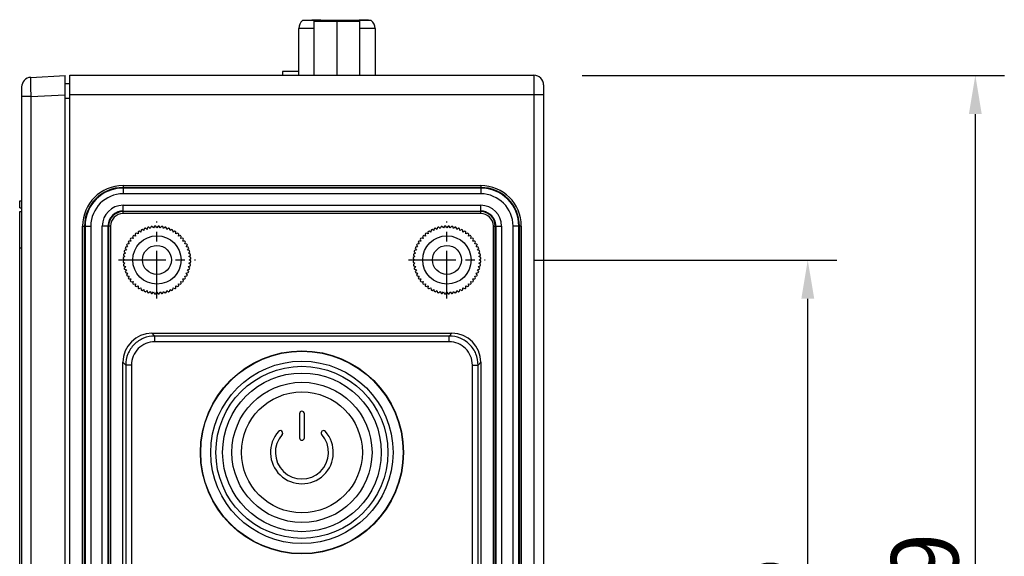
# Model space of a CAD drawing. Header units: millimetres. Extents: x 0 to 841, y 0 to 595.
# Tile 24 of 59: x 443 to 544, y 313 to 368. Entities that reach past the tile are written whole.
import ezdxf

# ---------------------------------------------------------------- set-up
doc = ezdxf.new("R2010")
doc.units = ezdxf.units.MM
doc.header["$LTSCALE"] = 65.395
doc.header["$PDMODE"] = 3
doc.header["$PDSIZE"] = 0.01
doc.linetypes.add('CENTER', pattern=[0.6, 0.375, -0.075, 0.075, -0.075])
doc.layers.get('0').update_dxf_attribs({"linetype": 'CONTINUOUS'})
doc.layers.get('Defpoints').update_dxf_attribs({"linetype": 'CONTINUOUS'})
for name, color, linetype in [('3D-TOPRH-WS-SHAPE', 7, 'CONTINUOUS'), ('BODY_CASE-WS-SHAPE', 7, 'CONTINUOUS'), ('D_SUB_09P-SHAPE', 7, 'CONTINUOUS'), ('INSET_NUT_M4_10_-SHAPE', 7, 'CONTINUOUS'), ('PCB_MAIN_WS-RH-SHAPE', 7, 'CONTINUOUS'), ('SIDE_CASE-WS-RH-SHAPE', 7, 'CONTINUOUS'), ('STICKER-TOPRH-WS-SHAPE', 7, 'CONTINUOUS'), ('SW-QM16-F5-SHAPE', 7, 'CONTINUOUS'), ('XRJM-S-01-8-8-X-SHAPE', 7, 'CONTINUOUS')]:
    doc.layers.add(name, color=color, linetype=linetype)
doc.styles.get("Standard").update_dxf_attribs({"font": 'GOTHIC.TTF'})
doc.dimstyles.new('WALL', dxfattribs={"dimtxt": 7, "dimasz": 4, "dimexe": 3, "dimexo": 5, "dimgap": 1.5, "dimtad": 1, "dimtoh": 1, "dimdsep": 46, "dimtxsty": 'Standard', "dimcen": 0, "dimadec": 0, "dimazin": 0, "dimtp": 0.001, "dimtm": 0.001, "dimtfac": 1, "dimtofl": 0, "dimtmove": 0, "dimatfit": 3, "dimfxl": 1, "dimtolj": 1, "dimarcsym": 0})

# ---------------------------------------------------------------- blocks, each defined once
blk = doc.blocks.new('*D0')
at = {"color": 0, "lineweight": -2, "transparency": 16777216}
for p, q in [((500.81, 362.3), (544.48, 362.3)), ((541.48, 247.3), (541.48, 358.3)), ((500.81, 243.3), (544.48, 243.3))]:
    blk.add_line(p, q, dxfattribs=at)
at = {"color": 0, "transparency": 16777216}
for points in [[(540.81, 358.3), (542.14, 358.3), (541.48, 362.3)], [(540.81, 247.3), (542.14, 247.3), (541.48, 243.3)]]:
    blk.add_solid(points, dxfattribs=at)
at = {"layer": 'Defpoints', "color": 0, "transparency": 16777216}
for p in [(495.81, 362.3), (541.48, 362.3), (495.81, 243.3)]:
    blk.add_point(p, dxfattribs=at)
at = {"color": 0, "transparency": 16777216, "insert": (536.3, 307.1), "char_height": 7, "attachment_point": 5, "rotation": 90}
blk.add_mtext('\\A1;119', dxfattribs=at)
blk = doc.blocks.new('*D3')
at = {"color": 0, "lineweight": -2, "transparency": 16777216}
for p, q in [((495.78, 343.2), (527.14, 343.2)), ((524.14, 272.2), (524.14, 339.2)), ((495.78, 268.2), (527.14, 268.2))]:
    blk.add_line(p, q, dxfattribs=at)
at = {"color": 0, "transparency": 16777216}
for points in [[(523.48, 339.2), (524.81, 339.2), (524.14, 343.2)], [(523.48, 272.2), (524.81, 272.2), (524.14, 268.2)]]:
    blk.add_solid(points, dxfattribs=at)
at = {"layer": 'Defpoints', "color": 0, "transparency": 16777216}
for p in [(490.78, 343.2), (524.14, 343.2), (490.78, 268.2)]:
    blk.add_point(p, dxfattribs=at)
at = {"color": 0, "transparency": 16777216, "insert": (519.05, 307.1), "char_height": 7, "attachment_point": 5, "rotation": 90}
blk.add_mtext('\\A1;75', dxfattribs=at)

msp = doc.modelspace()

# ---------------------------------------------------------------- linework, layer by layer
at = {"color": 7, "linetype": 'CENTER', "ltscale": 0.2}
for p, q in [((456.811, 339.232), (456.811, 347.178)), ((486.811, 339.232), (486.811, 347.178)), ((452.838, 343.205), (460.784, 343.205)), ((482.838, 343.205), (490.784, 343.205))]:
    msp.add_line(p, q, dxfattribs=at)
at = {"layer": '3D-TOPRH-WS-SHAPE', "color": 7, "linetype": 'Continuous'}
for p, q in [((478.981, 367.955), (471.881, 367.955)), ((472.831, 368.055), (472.831, 367.955)), ((472.831, 368.055), (473.781, 368.055)), ((472.972, 368.055), (472.972, 367.955)), ((473.086, 362.305), (473.086, 367.905)), ((473.086, 367.905), (477.776, 367.905)), ((473.134, 368.055), (473.134, 367.955)), ((473.781, 368.055), (473.781, 367.955)), ((475.431, 367.905), (475.431, 362.305)), ((477.731, 368.055), (477.731, 367.955)), ((477.731, 368.055), (478.681, 368.055)), ((477.751, 368.055), (477.751, 367.955)), ((477.776, 367.905), (477.776, 362.305)), ((477.812, 368.055), (477.812, 367.955)), ((477.893, 368.055), (477.893, 367.955)), ((477.994, 368.055), (477.994, 367.955)), ((478.075, 368.055), (478.075, 367.955)), ((478.176, 368.055), (478.176, 367.955)), ((478.256, 368.055), (478.256, 367.955)), ((478.317, 368.055), (478.317, 367.955)), ((478.337, 368.055), (478.337, 367.955)), ((478.398, 368.055), (478.398, 367.955)), ((478.459, 368.055), (478.459, 367.955)), ((478.519, 367.955), (478.519, 368.055)), ((478.6, 368.055), (478.6, 367.955)), ((478.661, 368.055), (478.661, 367.955)), ((478.681, 368.055), (478.681, 367.955)), ((471.481, 362.305), (471.481, 367.155)), ((473.086, 367.155), (471.481, 367.155)), ((479.381, 367.155), (477.776, 367.155)), ((479.381, 367.155), (479.381, 362.305)), ((469.811, 362.685), (469.811, 362.305)), ((471.481, 362.685), (469.811, 362.685)), ((443.759, 362.093), (447.311, 362.279)), ((447.311, 243.305), (447.311, 362.279)), ((447.811, 243.305), (447.811, 362.305)), ((447.811, 362.305), (495.811, 362.305)), ((495.811, 362.305), (495.811, 243.305)), ((442.811, 361.094), (442.811, 244.305)), ((447.811, 361.405), (447.311, 361.405)), ((496.811, 361.305), (496.811, 244.305)), ((443.759, 360.095), (442.811, 360.095)), ((443.759, 360.095), (447.311, 360.281)), ((443.759, 360.095), (443.759, 245.305)), ((447.811, 359.905), (447.311, 359.905)), ((447.811, 360.305), (496.811, 360.305)), ((453.311, 350.901), (453.311, 350.046)), ((453.311, 350.901), (490.311, 350.901)), ((453.311, 350.702), (490.311, 350.702)), ((490.311, 350.645), (453.311, 350.645)), ((490.311, 350.901), (490.311, 350.046)), ((490.311, 350.046), (453.311, 350.046)), ((442.611, 348.605), (442.611, 349.305)), ((442.611, 349.305), (442.811, 349.305)), ((442.611, 348.605), (442.811, 348.605)), ((453.311, 348.008), (453.311, 348.864)), ((453.311, 348.864), (490.311, 348.864)), ((490.311, 348.008), (490.311, 348.864)), ((442.611, 299.205), (442.611, 348.205)), ((442.611, 348.205), (442.811, 348.205)), ((452.311, 347.905), (452.311, 347.871)), ((452.352, 347.905), (452.311, 347.905)), ((453.311, 348.264), (490.311, 348.264)), ((490.311, 348.208), (453.311, 348.208)), ((490.311, 348.008), (453.311, 348.008)), ((491.311, 347.905), (491.27, 347.905)), ((491.311, 347.871), (491.311, 347.905)), ((449.114, 264.705), (449.114, 346.705)), ((449.114, 346.705), (449.97, 346.705)), ((449.314, 264.705), (449.314, 346.705)), ((449.37, 346.705), (449.37, 264.705)), ((449.97, 346.705), (449.97, 264.705)), ((451.151, 264.705), (451.151, 346.705)), ((452.007, 346.705), (451.151, 346.705)), ((451.751, 264.705), (451.751, 346.705)), ((451.807, 346.705), (451.807, 264.705)), ((452.007, 346.705), (452.007, 264.705)), ((491.614, 264.705), (491.614, 346.705)), ((491.614, 346.705), (492.47, 346.705)), ((491.814, 264.705), (491.814, 346.705)), ((491.87, 346.705), (491.87, 264.705)), ((492.47, 346.705), (492.47, 264.705)), ((493.651, 264.705), (493.651, 346.705)), ((494.507, 346.705), (493.651, 346.705)), ((494.251, 264.705), (494.251, 346.705)), ((494.307, 346.705), (494.307, 264.705)), ((494.507, 346.705), (494.507, 264.705)), ((442.611, 344.455), (442.811, 344.455)), ((456.577, 335.335), (456.292, 335.619)), ((456.292, 335.619), (487.329, 335.619)), ((456.577, 334.736), (456.577, 335.335)), ((487.045, 335.335), (456.577, 335.335)), ((487.045, 335.335), (487.329, 335.619)), ((487.045, 334.736), (487.045, 335.335)), ((487.045, 334.736), (456.577, 334.736)), ((453.296, 278.786), (453.296, 332.623)), ((453.581, 332.339), (453.296, 332.623)), ((453.581, 332.339), (453.581, 309.339)), ((454.18, 332.339), (453.581, 332.339)), ((454.18, 332.339), (454.18, 311.067)), ((489.442, 311.067), (489.442, 332.339)), ((489.442, 332.339), (490.041, 332.339)), ((490.041, 332.339), (490.325, 332.623)), ((490.041, 309.339), (490.041, 332.339)), ((490.325, 332.623), (490.325, 278.786)), ((471.561, 327.305), (471.561, 324.805)), ((472.061, 324.805), (472.061, 327.305))]:
    msp.add_line(p, q, dxfattribs=at)
for centre, radius in [((456.811, 343.205), 1.5), ((486.811, 343.205), 1.5), ((471.811, 323.305), 10.5), ((471.811, 323.305), 10.465), ((471.811, 323.305), 9.43), ((471.811, 323.305), 8.9), ((471.811, 323.305), 8.207), ((471.811, 323.305), 7.25), ((471.811, 323.305), 6.25)]:
    msp.add_circle(centre, radius, dxfattribs=at)
for centre, radius, start, end in [((472.481, 367.155), 1, 126.8699, 180), ((472.789, 367.609), 1.537, 11.12929, 12.99289), ((475.789, 367.609), 1.537, 11.12929, 12.99289), ((478.381, 367.155), 1, 0, 53.1301), ((443.811, 361.094), 1, 93, 180), ((495.811, 361.305), 1, 0, 90), ((453.311, 346.705), 4.197, 90, 180), ((453.311, 346.705), 3.997, 90, 180), ((453.311, 346.705), 3.94, 90, 180), ((490.311, 346.705), 4.197, 0, 90), ((490.311, 346.705), 3.997, 0, 90), ((490.311, 346.705), 3.94, 0, 90), ((453.311, 346.705), 3.341, 90, 180), ((490.311, 346.705), 3.341, 0, 90), ((453.311, 346.705), 2.159, 90, 180), ((490.311, 346.705), 2.159, 0, 90), ((453.311, 346.705), 1.56, 130.64507, 180), ((453.311, 346.705), 1.503, 90, 180), ((453.311, 346.705), 1.303, 90, 180), ((453.311, 346.705), 1.536, 128.64004, 130.60976), ((453.311, 346.705), 1.56, 90, 129.69435), ((490.311, 346.705), 1.56, 50.30565, 90), ((490.311, 346.705), 1.503, 0, 90), ((490.311, 346.705), 1.303, 0, 90), ((490.311, 346.705), 1.536, 49.39024, 51.35996), ((490.311, 346.705), 1.56, 0, 49.35493), ((471.811, 327.305), 0.25, 0, 180), ((471.811, 323.305), 3.25, 138.18969, 41.81031), ((471.811, 323.305), 2.75, 138.18969, 41.81031), ((469.575, 325.305), 0.25, 318.18969, 138.18969), ((474.047, 325.305), 0.25, 41.81031, 221.81031), ((471.811, 324.805), 0.25, 180, 0)]:
    msp.add_arc(centre, radius, start, end, dxfattribs=at)
for centre, major_axis, start_param, end_param in [((456.301, 332.615), (2.127, -2.127), 2.357564, 3.9256213), ((487.321, 332.615), (2.127, 2.127), -0.7840286, 0.7840286)]:
    msp.add_ellipse(centre, major_axis=major_axis, ratio=0.9972647, start_param=start_param, end_param=end_param, dxfattribs=at)
for points, knots in [([(443.759, 362.093), (443.757, 362.093), (443.755, 362.088), (443.752, 362.076), (443.748, 362.047), (443.745, 362), (443.742, 361.934), (443.74, 361.85), (443.738, 361.75), (443.737, 361.633), (443.737, 361.45), (443.738, 361.19), (443.742, 360.849), (443.749, 360.48), (443.755, 360.225), (443.759, 360.095)], [0, 0, 0, 0, 0.0017816, 0.0056367, 0.020276, 0.0442509, 0.0773762, 0.1193492, 0.1697905, 0.2282001, 0.2940412, 0.445366, 0.6179226, 0.8052027, 1, 1, 1, 1]), ([(456.577, 335.335), (456.187, 335.335), (455.4, 335.179), (454.404, 334.512), (453.737, 333.516), (453.581, 332.728), (453.581, 332.339)], [0, 0, 0, 0, 0.2499932, 0.4999855, 0.7499834, 1, 1, 1, 1]), ([(490.041, 332.339), (490.04, 332.728), (489.885, 333.516), (489.218, 334.512), (488.222, 335.179), (487.434, 335.335), (487.045, 335.335)], [0, 0, 0, 0, 0.2499932, 0.4999855, 0.7499834, 1, 1, 1, 1]), ([(456.577, 334.736), (456.265, 334.736), (455.635, 334.611), (454.838, 334.078), (454.305, 333.281), (454.18, 332.651), (454.18, 332.339)], [0, 0, 0, 0, 0.2499979, 0.4999854, 0.7499787, 1, 1, 1, 1]), ([(489.442, 332.339), (489.442, 332.651), (489.317, 333.281), (488.784, 334.078), (487.987, 334.611), (487.357, 334.736), (487.045, 334.736)], [0, 0, 0, 0, 0.2499979, 0.4999854, 0.7499787, 1, 1, 1, 1])]:
    msp.add_open_spline(points, degree=3, knots=knots, dxfattribs=at)
at = {"layer": 'BODY_CASE-WS-SHAPE', "color": 7, "linetype": 'Continuous'}
for p, q in [((447.811, 243.305), (447.811, 362.305)), ((447.811, 362.305), (495.811, 362.305)), ((495.811, 362.305), (495.811, 243.305)), ((447.811, 361.405), (447.311, 361.405)), ((496.811, 361.305), (496.811, 244.305)), ((447.811, 359.905), (447.311, 359.905)), ((447.811, 360.305), (496.811, 360.305)), ((453.311, 350.901), (453.311, 350.046)), ((453.311, 350.901), (490.311, 350.901)), ((453.311, 350.702), (490.311, 350.702)), ((490.311, 350.645), (453.311, 350.645)), ((490.311, 350.901), (490.311, 350.046)), ((490.311, 350.046), (453.311, 350.046)), ((453.311, 348.008), (453.311, 348.864)), ((453.311, 348.864), (490.311, 348.864)), ((490.311, 348.008), (490.311, 348.864)), ((453.311, 348.264), (490.311, 348.264)), ((490.311, 348.208), (453.311, 348.208)), ((490.311, 348.008), (453.311, 348.008)), ((449.114, 264.705), (449.114, 346.705)), ((449.114, 346.705), (449.97, 346.705)), ((449.314, 264.705), (449.314, 346.705)), ((449.37, 346.705), (449.37, 264.705)), ((449.97, 346.705), (449.97, 264.705)), ((451.151, 264.705), (451.151, 346.705)), ((452.007, 346.705), (451.151, 346.705)), ((451.751, 264.705), (451.751, 346.705)), ((451.807, 346.705), (451.807, 264.705)), ((452.007, 346.705), (452.007, 264.705)), ((491.614, 264.705), (491.614, 346.705)), ((491.614, 346.705), (492.47, 346.705)), ((491.814, 264.705), (491.814, 346.705)), ((491.87, 346.705), (491.87, 264.705)), ((492.47, 346.705), (492.47, 264.705)), ((493.651, 264.705), (493.651, 346.705)), ((494.507, 346.705), (493.651, 346.705)), ((494.251, 264.705), (494.251, 346.705)), ((494.307, 346.705), (494.307, 264.705)), ((494.507, 346.705), (494.507, 264.705)), ((456.577, 335.335), (456.292, 335.619)), ((456.292, 335.619), (487.329, 335.619)), ((456.577, 334.736), (456.577, 335.335)), ((487.045, 335.335), (456.577, 335.335)), ((487.045, 335.335), (487.329, 335.619)), ((487.045, 334.736), (487.045, 335.335)), ((487.045, 334.736), (456.577, 334.736)), ((453.296, 278.786), (453.296, 332.623)), ((453.581, 332.339), (453.296, 332.623)), ((453.581, 332.339), (453.581, 309.339)), ((454.18, 332.339), (453.581, 332.339)), ((454.18, 332.339), (454.18, 311.067)), ((489.442, 311.067), (489.442, 332.339)), ((489.442, 332.339), (490.041, 332.339)), ((490.041, 332.339), (490.325, 332.623)), ((490.041, 309.339), (490.041, 332.339)), ((490.325, 332.623), (490.325, 278.786))]:
    msp.add_line(p, q, dxfattribs=at)
for centre, radius in [((456.811, 343.205), 2.5), ((486.811, 343.205), 2.5), ((471.811, 323.305), 10.5), ((471.811, 323.305), 10.465), ((471.811, 323.305), 9.43)]:
    msp.add_circle(centre, radius, dxfattribs=at)
for centre, radius, start, end in [((495.811, 361.305), 1, 0, 90), ((453.311, 346.705), 4.197, 90, 180), ((453.311, 346.705), 3.997, 90, 180), ((453.311, 346.705), 3.94, 90, 180), ((490.311, 346.705), 4.197, 0, 90), ((490.311, 346.705), 3.997, 0, 90), ((490.311, 346.705), 3.94, 0, 90), ((453.311, 346.705), 3.341, 90, 180), ((490.311, 346.705), 3.341, 0, 90), ((453.311, 346.705), 2.159, 90, 180), ((490.311, 346.705), 2.159, 0, 90), ((453.311, 346.705), 1.56, 90, 180), ((453.311, 346.705), 1.503, 90, 180), ((453.311, 346.705), 1.303, 90, 180), ((490.311, 346.705), 1.56, 50.19828, 90), ((490.311, 346.705), 1.503, 0, 90), ((490.311, 346.705), 1.303, 0, 90), ((490.311, 346.705), 1.56, 0, 49.37327)]:
    msp.add_arc(centre, radius, start, end, dxfattribs=at)
for centre, major_axis, start_param, end_param in [((456.301, 332.615), (2.127, -2.127), 2.357564, 3.9256213), ((487.321, 332.615), (2.127, 2.127), -0.7840286, 0.7840286)]:
    msp.add_ellipse(centre, major_axis=major_axis, ratio=0.9972647, start_param=start_param, end_param=end_param, dxfattribs=at)
for points, knots in [([(456.577, 335.335), (456.187, 335.335), (455.4, 335.179), (454.404, 334.512), (453.737, 333.516), (453.581, 332.728), (453.581, 332.339)], [0, 0, 0, 0, 0.2499932, 0.4999855, 0.7499834, 1, 1, 1, 1]), ([(490.041, 332.339), (490.04, 332.728), (489.885, 333.516), (489.218, 334.512), (488.222, 335.179), (487.434, 335.335), (487.045, 335.335)], [0, 0, 0, 0, 0.2499932, 0.4999855, 0.7499834, 1, 1, 1, 1]), ([(456.577, 334.736), (456.265, 334.736), (455.635, 334.611), (454.838, 334.078), (454.305, 333.281), (454.18, 332.651), (454.18, 332.339)], [0, 0, 0, 0, 0.2499979, 0.4999854, 0.7499787, 1, 1, 1, 1]), ([(489.442, 332.339), (489.442, 332.651), (489.317, 333.281), (488.784, 334.078), (487.987, 334.611), (487.357, 334.736), (487.045, 334.736)], [0, 0, 0, 0, 0.2499979, 0.4999854, 0.7499787, 1, 1, 1, 1])]:
    msp.add_open_spline(points, degree=3, knots=knots, dxfattribs=at)
at = {"layer": 'D_SUB_09P-SHAPE', "color": 7, "linetype": 'Continuous'}
for p, q in [((478.981, 367.955), (471.881, 367.955)), ((472.831, 368.055), (472.831, 367.955)), ((472.831, 368.055), (473.781, 368.055)), ((472.972, 368.055), (472.972, 367.955)), ((473.086, 362.305), (473.086, 367.905)), ((473.086, 367.905), (477.776, 367.905)), ((473.134, 368.055), (473.134, 367.955)), ((473.781, 368.055), (473.781, 367.955)), ((475.431, 367.905), (475.431, 362.305)), ((477.731, 368.055), (477.731, 367.955)), ((477.731, 368.055), (478.681, 368.055)), ((477.751, 368.055), (477.751, 367.955)), ((477.776, 367.905), (477.776, 362.305)), ((477.812, 368.055), (477.812, 367.955)), ((477.893, 368.055), (477.893, 367.955)), ((477.994, 368.055), (477.994, 367.955)), ((478.075, 368.055), (478.075, 367.955)), ((478.176, 368.055), (478.176, 367.955)), ((478.256, 368.055), (478.256, 367.955)), ((478.317, 368.055), (478.317, 367.955)), ((478.337, 368.055), (478.337, 367.955)), ((478.398, 368.055), (478.398, 367.955)), ((478.459, 368.055), (478.459, 367.955)), ((478.519, 367.955), (478.519, 368.055)), ((478.6, 368.055), (478.6, 367.955)), ((478.661, 368.055), (478.661, 367.955)), ((478.681, 368.055), (478.681, 367.955)), ((471.481, 362.305), (471.481, 367.155)), ((473.086, 367.155), (471.481, 367.155)), ((479.381, 367.155), (477.776, 367.155)), ((479.381, 367.155), (479.381, 362.305))]:
    msp.add_line(p, q, dxfattribs=at)
for centre, radius, start, end in [((472.481, 367.155), 1, 126.8699, 180), ((472.821, 367.616), 1.505, 11.10921, 13.01296), ((475.751, 367.601), 1.576, 11.15225, 12.96993), ((478.381, 367.155), 1, 0, 53.1301)]:
    msp.add_arc(centre, radius, start, end, dxfattribs=at)
at = {"layer": 'INSET_NUT_M4_10_-SHAPE', "color": 7, "linetype": 'Continuous'}
for p, q in [((455.458, 346.242), (455.278, 346.351)), ((455.499, 346.45), (455.458, 346.242)), ((455.783, 346.367), (455.615, 346.494)), ((455.845, 346.569), (455.783, 346.367)), ((456.12, 346.457), (455.965, 346.601)), ((456.202, 346.652), (456.12, 346.457)), ((456.463, 346.512), (456.325, 346.671)), ((456.566, 346.696), (456.463, 346.512)), ((456.811, 346.53), (456.69, 346.703)), ((456.932, 346.703), (456.811, 346.53)), ((457.158, 346.512), (457.056, 346.696)), ((457.297, 346.671), (457.158, 346.512)), ((457.502, 346.457), (457.42, 346.652)), ((457.657, 346.601), (457.502, 346.457)), ((457.838, 346.367), (457.777, 346.569)), ((458.007, 346.494), (457.838, 346.367)), ((458.163, 346.242), (458.123, 346.45)), ((458.344, 346.351), (458.163, 346.242)), ((485.458, 346.242), (485.278, 346.351)), ((485.499, 346.45), (485.458, 346.242)), ((485.783, 346.367), (485.615, 346.494)), ((485.845, 346.569), (485.783, 346.367)), ((486.12, 346.457), (485.965, 346.601)), ((486.202, 346.652), (486.12, 346.457)), ((486.463, 346.512), (486.325, 346.671)), ((486.566, 346.696), (486.463, 346.512)), ((486.811, 346.53), (486.69, 346.703)), ((486.932, 346.703), (486.811, 346.53)), ((487.158, 346.512), (487.056, 346.696)), ((487.297, 346.671), (487.158, 346.512)), ((487.502, 346.457), (487.42, 346.652)), ((487.657, 346.601), (487.502, 346.457)), ((487.838, 346.367), (487.777, 346.569)), ((488.007, 346.494), (487.838, 346.367)), ((488.163, 346.242), (488.123, 346.45)), ((488.344, 346.351), (488.163, 346.242)), ((454.052, 345.359), (454.121, 345.159)), ((454.34, 345.43), (454.13, 345.456)), ((454.292, 345.635), (454.34, 345.43)), ((454.586, 345.676), (454.38, 345.723)), ((454.56, 345.885), (454.586, 345.676)), ((454.857, 345.895), (454.657, 345.964)), ((454.853, 346.106), (454.857, 345.895)), ((455.148, 346.084), (454.957, 346.174)), ((455.167, 346.295), (455.148, 346.084)), ((458.473, 346.084), (458.455, 346.295)), ((458.665, 346.174), (458.473, 346.084)), ((458.765, 345.895), (458.769, 346.106)), ((458.965, 345.964), (458.765, 345.895)), ((459.036, 345.676), (459.061, 345.885)), ((459.241, 345.723), (459.036, 345.676)), ((459.282, 345.43), (459.329, 345.635)), ((459.491, 345.456), (459.282, 345.43)), ((459.501, 345.159), (459.57, 345.359)), ((484.052, 345.359), (484.121, 345.159)), ((484.34, 345.43), (484.13, 345.456)), ((484.292, 345.635), (484.34, 345.43)), ((484.586, 345.676), (484.38, 345.723)), ((484.56, 345.885), (484.586, 345.676)), ((484.857, 345.895), (484.657, 345.964)), ((484.853, 346.106), (484.857, 345.895)), ((485.148, 346.084), (484.957, 346.174)), ((485.167, 346.295), (485.148, 346.084)), ((488.473, 346.084), (488.455, 346.295)), ((488.665, 346.174), (488.473, 346.084)), ((488.765, 345.895), (488.769, 346.106)), ((488.965, 345.964), (488.765, 345.895)), ((489.036, 345.676), (489.061, 345.885)), ((489.241, 345.723), (489.036, 345.676)), ((489.282, 345.43), (489.329, 345.635)), ((489.491, 345.456), (489.282, 345.43)), ((489.501, 345.159), (489.57, 345.359)), ((453.522, 344.401), (453.649, 344.232)), ((453.773, 344.557), (453.566, 344.517)), ((453.665, 344.738), (453.773, 344.557)), ((453.931, 344.867), (453.721, 344.849)), ((453.842, 345.059), (453.931, 344.867)), ((454.121, 345.159), (453.91, 345.163)), ((459.712, 345.163), (459.501, 345.159)), ((459.69, 344.867), (459.78, 345.059)), ((459.901, 344.849), (459.69, 344.867)), ((459.848, 344.557), (459.957, 344.738)), ((460.056, 344.517), (459.848, 344.557)), ((459.973, 344.232), (460.1, 344.401)), ((483.522, 344.401), (483.649, 344.232)), ((483.773, 344.557), (483.566, 344.517)), ((483.665, 344.738), (483.773, 344.557)), ((483.931, 344.867), (483.721, 344.849)), ((483.842, 345.059), (483.931, 344.867)), ((484.121, 345.159), (483.91, 345.163)), ((489.712, 345.163), (489.501, 345.159)), ((489.69, 344.867), (489.78, 345.059)), ((489.901, 344.849), (489.69, 344.867)), ((489.848, 344.557), (489.957, 344.738)), ((490.056, 344.517), (489.848, 344.557)), ((489.973, 344.232), (490.1, 344.401)), ((453.313, 343.326), (453.486, 343.205)), ((453.504, 343.552), (453.319, 343.45)), ((453.345, 343.691), (453.504, 343.552)), ((453.559, 343.896), (453.364, 343.814)), ((453.415, 344.051), (453.559, 343.896)), ((453.649, 344.232), (453.447, 344.171)), ((460.175, 344.171), (459.973, 344.232)), ((460.063, 343.896), (460.207, 344.051)), ((460.258, 343.814), (460.063, 343.896)), ((460.118, 343.552), (460.277, 343.691)), ((460.302, 343.45), (460.118, 343.552)), ((460.136, 343.205), (460.309, 343.326)), ((483.313, 343.326), (483.486, 343.205)), ((483.504, 343.552), (483.319, 343.45)), ((483.345, 343.691), (483.504, 343.552)), ((483.559, 343.896), (483.364, 343.814)), ((483.415, 344.051), (483.559, 343.896)), ((483.649, 344.232), (483.447, 344.171)), ((490.175, 344.171), (489.973, 344.232)), ((490.063, 343.896), (490.207, 344.051)), ((490.258, 343.814), (490.063, 343.896)), ((490.118, 343.552), (490.277, 343.691)), ((490.302, 343.45), (490.118, 343.552)), ((490.136, 343.205), (490.309, 343.326)), ((453.486, 343.205), (453.313, 343.084)), ((453.319, 342.96), (453.504, 342.857)), ((453.504, 342.857), (453.345, 342.719)), ((453.364, 342.596), (453.559, 342.514)), ((453.559, 342.514), (453.415, 342.359)), ((460.063, 342.514), (460.258, 342.596)), ((460.207, 342.359), (460.063, 342.514)), ((460.118, 342.857), (460.302, 342.96)), ((460.277, 342.719), (460.118, 342.857)), ((460.309, 343.084), (460.136, 343.205)), ((483.486, 343.205), (483.313, 343.084)), ((483.319, 342.96), (483.504, 342.857)), ((483.504, 342.857), (483.345, 342.719)), ((483.364, 342.596), (483.559, 342.514)), ((483.559, 342.514), (483.415, 342.359)), ((490.063, 342.514), (490.258, 342.596)), ((490.207, 342.359), (490.063, 342.514)), ((490.118, 342.857), (490.302, 342.96)), ((490.277, 342.719), (490.118, 342.857)), ((490.309, 343.084), (490.136, 343.205)), ((453.447, 342.239), (453.649, 342.177)), ((453.649, 342.177), (453.522, 342.009)), ((453.566, 341.893), (453.773, 341.853)), ((453.773, 341.853), (453.665, 341.672)), ((453.721, 341.561), (453.931, 341.542)), ((453.931, 341.542), (453.842, 341.351)), ((453.91, 341.247), (454.121, 341.251)), ((454.121, 341.251), (454.052, 341.051)), ((459.57, 341.051), (459.501, 341.251)), ((459.501, 341.251), (459.712, 341.247)), ((459.69, 341.542), (459.901, 341.561)), ((459.78, 341.351), (459.69, 341.542)), ((459.848, 341.853), (460.056, 341.893)), ((459.957, 341.672), (459.848, 341.853)), ((459.973, 342.177), (460.175, 342.239)), ((460.1, 342.009), (459.973, 342.177)), ((483.447, 342.239), (483.649, 342.177)), ((483.649, 342.177), (483.522, 342.009)), ((483.566, 341.893), (483.773, 341.853)), ((483.773, 341.853), (483.665, 341.672)), ((483.721, 341.561), (483.931, 341.542)), ((483.931, 341.542), (483.842, 341.351)), ((483.91, 341.247), (484.121, 341.251)), ((484.121, 341.251), (484.052, 341.051)), ((489.57, 341.051), (489.501, 341.251)), ((489.501, 341.251), (489.712, 341.247)), ((489.69, 341.542), (489.901, 341.561)), ((489.78, 341.351), (489.69, 341.542)), ((489.848, 341.853), (490.056, 341.893)), ((489.957, 341.672), (489.848, 341.853)), ((489.973, 342.177), (490.175, 342.239)), ((490.1, 342.009), (489.973, 342.177)), ((454.13, 340.954), (454.34, 340.98)), ((454.34, 340.98), (454.292, 340.774)), ((454.38, 340.687), (454.586, 340.734)), ((454.586, 340.734), (454.56, 340.524)), ((454.657, 340.446), (454.857, 340.515)), ((454.857, 340.515), (454.853, 340.304)), ((454.957, 340.236), (455.148, 340.325)), ((455.148, 340.325), (455.167, 340.115)), ((458.455, 340.115), (458.473, 340.325)), ((458.473, 340.325), (458.665, 340.236)), ((458.769, 340.304), (458.765, 340.515)), ((458.765, 340.515), (458.965, 340.446)), ((459.061, 340.524), (459.036, 340.734)), ((459.036, 340.734), (459.241, 340.687)), ((459.329, 340.774), (459.282, 340.98)), ((459.282, 340.98), (459.491, 340.954)), ((484.13, 340.954), (484.34, 340.98)), ((484.34, 340.98), (484.292, 340.774)), ((484.38, 340.687), (484.586, 340.734)), ((484.586, 340.734), (484.56, 340.524)), ((484.657, 340.446), (484.857, 340.515)), ((484.857, 340.515), (484.853, 340.304)), ((484.957, 340.236), (485.148, 340.325)), ((485.148, 340.325), (485.167, 340.115)), ((488.455, 340.115), (488.473, 340.325)), ((488.473, 340.325), (488.665, 340.236)), ((488.769, 340.304), (488.765, 340.515)), ((488.765, 340.515), (488.965, 340.446)), ((489.061, 340.524), (489.036, 340.734)), ((489.036, 340.734), (489.241, 340.687)), ((489.329, 340.774), (489.282, 340.98)), ((489.282, 340.98), (489.491, 340.954)), ((455.278, 340.059), (455.458, 340.167)), ((455.458, 340.167), (455.499, 339.96)), ((455.615, 339.916), (455.783, 340.043)), ((455.783, 340.043), (455.845, 339.841)), ((455.965, 339.809), (456.12, 339.953)), ((456.12, 339.953), (456.202, 339.758)), ((456.325, 339.739), (456.463, 339.898)), ((456.463, 339.898), (456.566, 339.714)), ((456.69, 339.707), (456.811, 339.88)), ((456.811, 339.88), (456.932, 339.707)), ((457.056, 339.714), (457.158, 339.898)), ((457.158, 339.898), (457.297, 339.739)), ((457.42, 339.758), (457.502, 339.953)), ((457.502, 339.953), (457.657, 339.809)), ((457.777, 339.841), (457.838, 340.043)), ((457.838, 340.043), (458.007, 339.916)), ((458.123, 339.96), (458.163, 340.167)), ((458.163, 340.167), (458.344, 340.059)), ((485.278, 340.059), (485.458, 340.167)), ((485.458, 340.167), (485.499, 339.96)), ((485.615, 339.916), (485.783, 340.043)), ((485.783, 340.043), (485.845, 339.841)), ((485.965, 339.809), (486.12, 339.953)), ((486.12, 339.953), (486.202, 339.758)), ((486.325, 339.739), (486.463, 339.898)), ((486.463, 339.898), (486.566, 339.714)), ((486.69, 339.707), (486.811, 339.88)), ((486.811, 339.88), (486.932, 339.707)), ((487.056, 339.714), (487.158, 339.898)), ((487.158, 339.898), (487.297, 339.739)), ((487.42, 339.758), (487.502, 339.953)), ((487.502, 339.953), (487.657, 339.809)), ((487.777, 339.841), (487.838, 340.043)), ((487.838, 340.043), (488.007, 339.916)), ((488.123, 339.96), (488.163, 340.167)), ((488.163, 340.167), (488.344, 340.059))]:
    msp.add_line(p, q, dxfattribs=at)
for centre in [(456.811, 343.205), (486.811, 343.205)]:
    msp.add_circle(centre, 1.5, dxfattribs=at)
for centre, start, end in [((456.811, 343.205), 115.98233, 118.01767), ((456.811, 343.205), 109.98233, 112.01767), ((456.811, 343.205), 103.98233, 106.01767), ((456.811, 343.205), 97.98233, 100.01767), ((456.811, 343.205), 91.98233, 94.01767), ((456.811, 343.205), 85.98233, 88.01767), ((456.811, 343.205), 79.98233, 82.01767), ((456.811, 343.205), 73.98233, 76.01767), ((456.811, 343.205), 67.98233, 70.01767), ((456.811, 343.205), 61.98233, 64.01767), ((486.811, 343.205), 115.98233, 118.01767), ((486.811, 343.205), 109.98233, 112.01767), ((486.811, 343.205), 103.98233, 106.01767), ((486.811, 343.205), 97.98233, 100.01767), ((486.811, 343.205), 91.98233, 94.01767), ((486.811, 343.205), 85.98233, 88.01767), ((486.811, 343.205), 79.98233, 82.01767), ((486.811, 343.205), 73.98233, 76.01767), ((486.811, 343.205), 67.98233, 70.01767), ((486.811, 343.205), 61.98233, 64.01767), ((456.811, 343.205), 139.98233, 142.01767), ((456.811, 343.205), 133.98233, 136.01767), ((456.811, 343.205), 127.98233, 130.01767), ((456.811, 343.205), 121.98233, 124.01767), ((456.811, 343.205), 55.98233, 58.01767), ((456.811, 343.205), 49.98233, 52.01767), ((456.811, 343.205), 43.98233, 46.01767), ((456.811, 343.205), 37.98233, 40.01767), ((486.811, 343.205), 139.98233, 142.01767), ((486.811, 343.205), 133.98233, 136.01767), ((486.811, 343.205), 127.98233, 130.01767), ((486.811, 343.205), 121.98233, 124.01767), ((486.811, 343.205), 55.98233, 58.01767), ((486.811, 343.205), 49.98233, 52.01767), ((486.811, 343.205), 43.98233, 46.01767), ((486.811, 343.205), 37.98233, 40.01767), ((456.811, 343.205), 157.98233, 160.01767), ((456.811, 343.205), 151.98233, 154.01767), ((456.811, 343.205), 145.98233, 148.01767), ((456.811, 343.205), 31.98233, 34.01767), ((456.811, 343.205), 25.98233, 28.01767), ((456.811, 343.205), 19.98233, 22.01767), ((486.811, 343.205), 157.98233, 160.01767), ((486.811, 343.205), 151.98233, 154.01767), ((486.811, 343.205), 145.98233, 148.01767), ((486.811, 343.205), 31.98233, 34.01767), ((486.811, 343.205), 25.98233, 28.01767), ((486.811, 343.205), 19.98233, 22.01767), ((456.811, 343.205), 175.98233, 178.01767), ((456.811, 343.205), 169.98233, 172.01767), ((456.811, 343.205), 163.98233, 166.01767), ((456.811, 343.205), 13.98233, 16.01767), ((456.811, 343.205), 7.98233, 10.01767), ((456.811, 343.205), 1.98233, 4.01767), ((486.811, 343.205), 175.98233, 178.01767), ((486.811, 343.205), 169.98233, 172.01767), ((486.811, 343.205), 163.98233, 166.01767), ((486.811, 343.205), 13.98233, 16.01767), ((486.811, 343.205), 7.98233, 10.01767), ((486.811, 343.205), 1.98233, 4.01767), ((456.811, 343.205), 181.98233, 184.01767), ((456.811, 343.205), 187.98233, 190.01767), ((456.811, 343.205), 193.98233, 196.01767), ((456.811, 343.205), 343.98233, 346.01767), ((456.811, 343.205), 349.98233, 352.01767), ((456.811, 343.205), 355.98233, 358.01767), ((486.811, 343.205), 181.98233, 184.01767), ((486.811, 343.205), 187.98233, 190.01767), ((486.811, 343.205), 193.98233, 196.01767), ((486.811, 343.205), 343.98233, 346.01767), ((486.811, 343.205), 349.98233, 352.01767), ((486.811, 343.205), 355.98233, 358.01767), ((456.811, 343.205), 199.98233, 202.01767), ((456.811, 343.205), 205.98233, 208.01767), ((456.811, 343.205), 211.98233, 214.01767), ((456.811, 343.205), 325.98233, 328.01767), ((456.811, 343.205), 331.98233, 334.01767), ((456.811, 343.205), 337.98233, 340.01767), ((486.811, 343.205), 199.98233, 202.01767), ((486.811, 343.205), 205.98233, 208.01767), ((486.811, 343.205), 211.98233, 214.01767), ((486.811, 343.205), 325.98233, 328.01767), ((486.811, 343.205), 331.98233, 334.01767), ((486.811, 343.205), 337.98233, 340.01767), ((456.811, 343.205), 217.98233, 220.01767), ((456.811, 343.205), 223.98233, 226.01767), ((456.811, 343.205), 229.98233, 232.01767), ((456.811, 343.205), 235.98233, 238.01767), ((456.811, 343.205), 301.98233, 304.01767), ((456.811, 343.205), 307.98233, 310.01767), ((456.811, 343.205), 313.98233, 316.01767), ((456.811, 343.205), 319.98233, 322.01767), ((486.811, 343.205), 217.98233, 220.01767), ((486.811, 343.205), 223.98233, 226.01767), ((486.811, 343.205), 229.98233, 232.01767), ((486.811, 343.205), 235.98233, 238.01767), ((486.811, 343.205), 301.98233, 304.01767), ((486.811, 343.205), 307.98233, 310.01767), ((486.811, 343.205), 313.98233, 316.01767), ((486.811, 343.205), 319.98233, 322.01767), ((456.811, 343.205), 241.98233, 244.01767), ((456.811, 343.205), 247.98233, 250.01767), ((456.811, 343.205), 253.98233, 256.01767), ((456.811, 343.205), 259.98233, 262.01767), ((456.811, 343.205), 265.98233, 268.01767), ((456.811, 343.205), 271.98233, 274.01767), ((456.811, 343.205), 277.98233, 280.01767), ((456.811, 343.205), 283.98233, 286.01767), ((456.811, 343.205), 289.98233, 292.01767), ((456.811, 343.205), 295.98233, 298.01767), ((486.811, 343.205), 241.98233, 244.01767), ((486.811, 343.205), 247.98233, 250.01767), ((486.811, 343.205), 253.98233, 256.01767), ((486.811, 343.205), 259.98233, 262.01767), ((486.811, 343.205), 265.98233, 268.01767), ((486.811, 343.205), 271.98233, 274.01767), ((486.811, 343.205), 277.98233, 280.01767), ((486.811, 343.205), 283.98233, 286.01767), ((486.811, 343.205), 289.98233, 292.01767), ((486.811, 343.205), 295.98233, 298.01767)]:
    msp.add_arc(centre, 3.5, start, end, dxfattribs=at)
at = {"layer": 'PCB_MAIN_WS-RH-SHAPE', "color": 2, "linetype": 'Continuous'}
for points, const_width in [([(481.711, 362.305), (481.711, 362.327)], 0.0891), ([(481.711, 362.327), (481.711, 362.364)], 0.0445)]:
    msp.add_lwpolyline(points, dxfattribs=dict(at, const_width=const_width))
at = {"layer": 'SIDE_CASE-WS-RH-SHAPE', "color": 7, "linetype": 'Continuous'}
for p, q in [((443.759, 362.093), (447.311, 362.279)), ((447.311, 243.305), (447.311, 362.279)), ((442.811, 361.094), (442.811, 244.305)), ((443.759, 360.095), (442.811, 360.095)), ((443.759, 360.095), (447.311, 360.281)), ((443.759, 360.095), (443.759, 245.305)), ((442.611, 348.605), (442.611, 349.305)), ((442.611, 349.305), (442.811, 349.305)), ((442.611, 348.605), (442.811, 348.605))]:
    msp.add_line(p, q, dxfattribs=at)
msp.add_arc((443.811, 361.094), 1, 93, 180, dxfattribs=at)
msp.add_open_spline([(443.759, 362.093), (443.757, 362.093), (443.755, 362.088), (443.752, 362.076), (443.748, 362.047), (443.745, 362), (443.742, 361.934), (443.74, 361.85), (443.738, 361.75), (443.737, 361.633), (443.737, 361.45), (443.738, 361.19), (443.742, 360.849), (443.749, 360.48), (443.755, 360.225), (443.759, 360.095)], degree=3, knots=[0, 0, 0, 0, 0.0017816, 0.0056367, 0.020276, 0.0442509, 0.0773762, 0.1193492, 0.1697905, 0.2282001, 0.2940412, 0.445366, 0.6179226, 0.8052027, 1, 1, 1, 1], dxfattribs=at)
at = {"layer": 'STICKER-TOPRH-WS-SHAPE', "color": 7, "linetype": 'Continuous'}
for p, q in [((442.611, 299.205), (442.611, 348.205)), ((442.611, 348.205), (442.811, 348.205)), ((442.611, 344.455), (442.811, 344.455))]:
    msp.add_line(p, q, dxfattribs=at)
at = {"layer": 'SW-QM16-F5-SHAPE', "color": 7, "linetype": 'Continuous'}
for p, q in [((471.561, 327.305), (471.561, 324.805)), ((472.061, 324.805), (472.061, 327.305))]:
    msp.add_line(p, q, dxfattribs=at)
for radius in [8.9, 8.207, 7.25, 6.25]:
    msp.add_circle((471.811, 323.305), radius, dxfattribs=at)
for centre, radius, start, end in [((471.811, 327.305), 0.25, 0, 180), ((471.811, 323.305), 3.25, 138.18969, 41.81031), ((471.811, 323.305), 2.75, 138.18969, 41.81031), ((469.575, 325.305), 0.25, 318.18969, 138.18969), ((474.047, 325.305), 0.25, 41.81031, 221.81031), ((471.811, 324.805), 0.25, 180, 0)]:
    msp.add_arc(centre, radius, start, end, dxfattribs=at)
at = {"layer": 'XRJM-S-01-8-8-X-SHAPE', "color": 7, "linetype": 'Continuous'}
for p, q in [((469.811, 362.685), (469.811, 362.309)), ((471.481, 362.685), (469.811, 362.685))]:
    msp.add_line(p, q, dxfattribs=at)

# ---------------------------------------------------------------- dimensions: what is measured, and where the dimension line sits
at = {"color": 5}
for base, p1, p2, picture, middle in [((541.476, 362.305), (495.811, 243.305), (495.811, 362.305), '*D0', (541.476, 307.105)), ((524.143, 343.205), (490.784, 268.205), (490.784, 343.205), '*D3', (524.143, 307.105))]:
    dim = msp.add_linear_dim(base=base, p1=p1, p2=p2, angle=90, dimstyle='WALL', dxfattribs=at)
    dim.commit()
    dim.dimension.update_dxf_attribs({"geometry": picture, "text_midpoint": middle, "dimtype": 160})

doc.saveas('drawing.dxf')
